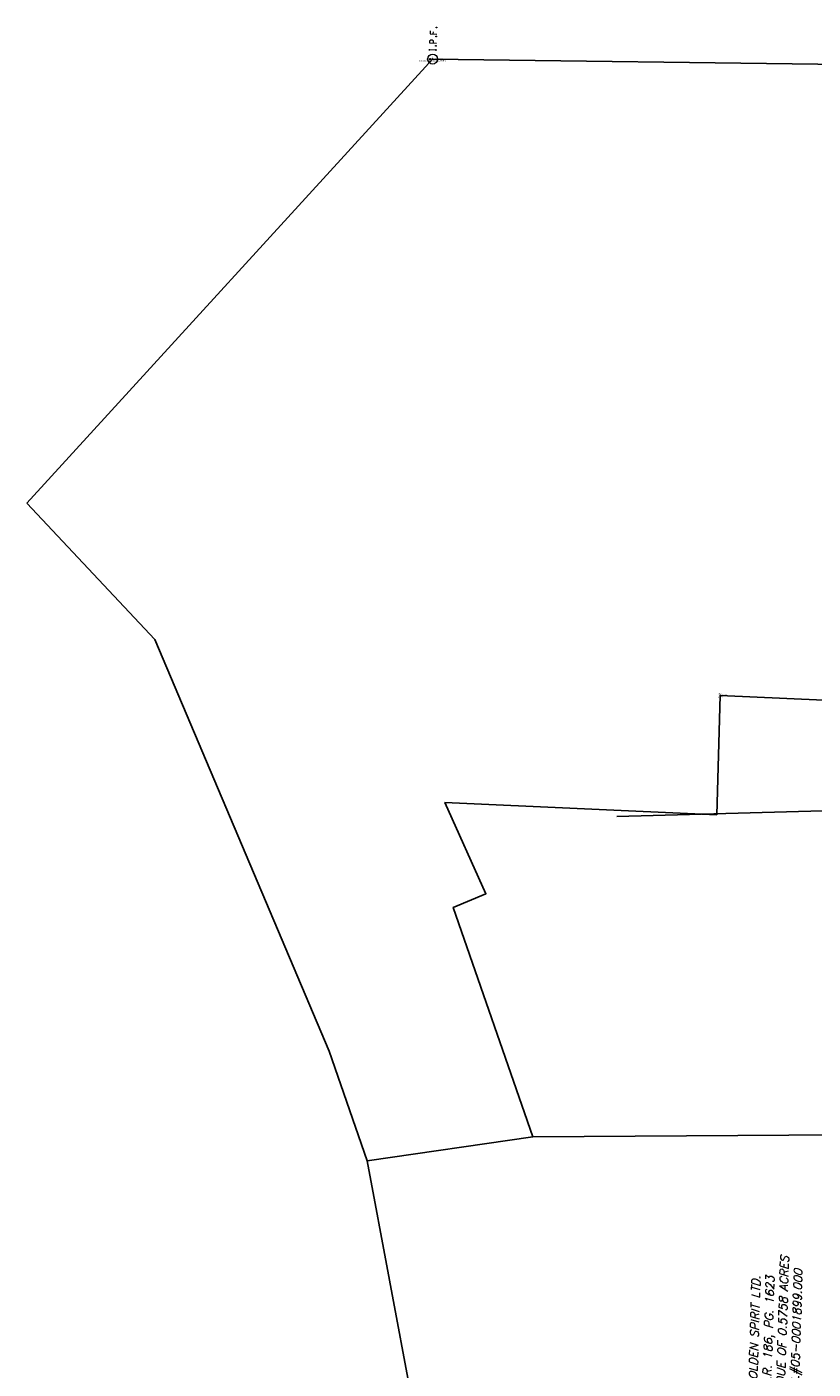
# Model space of a CAD drawing. Extents: x 2383805 to 2387584, y 226460 to 239380.
# Tile 44 of 53: x 2386521 to 2386747, y 228181 to 228566. Entities that reach past the tile are written whole.
import ezdxf
from ezdxf.enums import TextEntityAlignment as Align

# ---------------------------------------------------------------- set-up
doc = ezdxf.new("R2010")
doc.units = 0
doc.header["$LTSCALE"] = 20
doc.header["$MEASUREMENT"] = 0
doc.header["$PDSIZE"] = 2
doc.linetypes.add('elecex', pattern=[0])
for name, color, linetype in [('DV_X_Property_Line', 7, 'Continuous'), ('DV_X_Text', 7, 'Continuous'), ('SV_X_Mon_Cells_Found', 7, 'Continuous'), ('SV_X_Shot_Marker', 2, 'Continuous'), ('SV_X_Text_Description', 7, 'Continuous'), ('SV_X_Text_Elevation', 7, 'Continuous'), ('SV_X_Text_Name', 7, 'Continuous'), ('UT_X_Electric', 1, 'elecex')]:
    doc.layers.add(name, color=color, linetype=linetype)
doc.styles.add('PTXT', font='TXT')
doc.styles.add('SHR', font='simplex.shx', dxfattribs={"oblique": 15})

# ---------------------------------------------------------------- blocks, each defined once
blk = doc.blocks.new('SPT9')
at = {"color": 0, "linetype": 'Continuous'}
for p, q in [((-0.5, 0), (0.5, 0)), ((0, -0.5), (0, 0.5))]:
    blk.add_line(p, q, dxfattribs=at)
blk = doc.blocks.new('IPID')
at = {"layer": 'SV_X_Mon_Cells_Found', "color": 2, "linetype": 'Continuous', "lineweight": 0}
blk.add_line((0, 0.006), (0, -0.038), dxfattribs=at)
at = {"layer": 'SV_X_Mon_Cells_Found', "color": 2, "linetype": 'Continuous', "lineweight": 0, "flags": 128}
for points in [[(0.102, 0.04), (0.119, 0.04)], [(0.11, -0.04), (0.11, 0.04)], [(0.189, -0.04), (0.189, 0.04), (0.215, 0.04), (0.218, 0.039), (0.222, 0.038), (0.223, 0.037), (0.225, 0.036), (0.227, 0.032), (0.229, 0.029), (0.23, 0.024), (0.23, 0.017), (0.229, 0.014), (0.228, 0.01), (0.226, 0.006), (0.224, 0.004), (0.222, 0.003), (0.219, 0.002), (0.215, 0.001), (0.189, 0.001)], [(0.339, 0.04), (0.301, 0.04), (0.301, -0.04)], [(0.301, 0.001), (0.328, 0.001)], [(0.102, -0.04), (0.119, -0.04)], [(0.158, -0.029), (0.161, -0.029), (0.163, -0.031), (0.164, -0.033), (0.164, -0.036), (0.163, -0.039), (0.161, -0.04), (0.158, -0.04), (0.157, -0.039), (0.155, -0.036), (0.155, -0.033), (0.157, -0.031), (0.158, -0.029)], [(0.271, -0.029), (0.273, -0.029), (0.275, -0.031), (0.277, -0.033), (0.277, -0.036), (0.275, -0.039), (0.273, -0.04), (0.271, -0.04), (0.269, -0.039), (0.267, -0.036), (0.267, -0.033), (0.269, -0.031), (0.271, -0.029)], [(0.378, -0.029), (0.381, -0.029), (0.383, -0.031), (0.384, -0.033), (0.384, -0.036), (0.383, -0.039), (0.381, -0.04), (0.378, -0.04), (0.377, -0.039), (0.375, -0.036), (0.375, -0.033), (0.377, -0.031), (0.378, -0.029)]]:
    blk.add_lwpolyline(points, dxfattribs=at)
at = {"layer": 'SV_X_Mon_Cells_Found', "color": 2, "linetype": 'Continuous', "lineweight": 0}
for centre, radius in [((0, 0), 0.06), ((0, 0.033), 0.008)]:
    blk.add_circle(centre, radius, dxfattribs=at)

msp = doc.modelspace()

# ---------------------------------------------------------------- linework, layer by layer
at = {"layer": 'DV_X_Property_Line'}
for p, q in [((2386754.26, 228248.05), (2386665.96, 228247.52)), ((2386618.34, 228240.65), (2386633.38, 228160.44))]:
    msp.add_line(p, q, dxfattribs=at)
at = {"layer": 'DV_X_Text'}
for p, q in [((2386520.56, 228429.49), (2386637.16, 228557.1)), ((2386637.16, 228557.1), (2386845.34, 228554.36))]:
    msp.add_line(p, q, dxfattribs=at)
at = {"layer": 'DV_X_Text', "elevation": 1234.64}
msp.add_lwpolyline([(2386845.34, 228554.36), (2386923.34, 228553.33), (2386917.63, 228365.42), (2386719.83, 228374.32), (2386718.78, 228340.03), (2386640.67, 228343.55), (2386652.47, 228317.33), (2386643.09, 228313.39), (2386665.96, 228247.52), (2386618.34, 228240.65), (2386607.46, 228272.12), (2386557.32, 228390.38), (2386520.56, 228429.49)], dxfattribs=at)
at = {"layer": 'SV_X_Shot_Marker'}
for p in [(2386637.16, 228557.1, 1242.86), (2386719.83, 228374.32)]:
    msp.add_point(p, dxfattribs=at)
at = {"layer": 'UT_X_Electric'}
msp.add_lwpolyline([(2386950.29, 227865.72), (2386884.33, 227926.63), (2386884.15, 228015.55), (2386889.17, 228152.84), (2386893.32, 228259.39), (2386895.59, 228345.16), (2386690.07, 228339.55)], dxfattribs=at)

# ---------------------------------------------------------------- block references
at = {"layer": 'SV_X_Mon_Cells_Found', "xscale": 24, "yscale": 24, "zscale": 24, "rotation": 88.23333334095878}
msp.add_blockref('IPID', (2386637.16, 228557.1), dxfattribs=at)
at = {"layer": 'SV_X_Shot_Marker', "xscale": 0.4, "yscale": 0.4, "zscale": 0.4}
for p in [(2386637.16, 228557.1, 1242.86), (2386719.83, 228374.32)]:
    msp.add_blockref('SPT9', p, dxfattribs=at)

# ---------------------------------------------------------------- texts
at = {"layer": 'DV_X_Text', "insert": (2386728.45, 228191.66), "char_height": 2.4, "attachment_point": 2, "rotation": 88.2333, "style": 'SHR'}
msp.add_mtext_dynamic_manual_height_columns('GOLDEN SPIRIT LTD.\\PO.R. 186, PG. 1623\\PRESIDUE OF 0.5758 ACRES\\PA.P.#05-0001899.000', width=50.7315, gutter_width=12, heights=[0], dxfattribs=at)
at = {"layer": 'SV_X_Text_Description', "style": 'PTXT'}
for s, p in [('IpId)db bohing ass,660,8,5,5,8', (2386637.16, 228556.4, 1242.86)), ('calpt', (2386719.83, 228373.62))]:
    msp.add_text(s, height=0.4, dxfattribs=at).set_placement(p, align=Align.CENTER)
at = {"layer": 'SV_X_Text_Elevation', "style": 'PTXT'}
for s, p in [('1242.860', (2386637.76, 228556.9, 1242.86)), ('0.000', (2386720.43, 228374.12))]:
    msp.add_text(s, height=0.4, dxfattribs=at).set_placement(p)
at = {"layer": 'SV_X_Text_Name', "style": 'PTXT'}
for s, p in [('9', (2386637.16, 228557.4, 1242.86)), ('5145', (2386719.83, 228374.62))]:
    msp.add_text(s, height=0.4, dxfattribs=at).set_placement(p, align=Align.CENTER)

doc.saveas('drawing.dxf')
